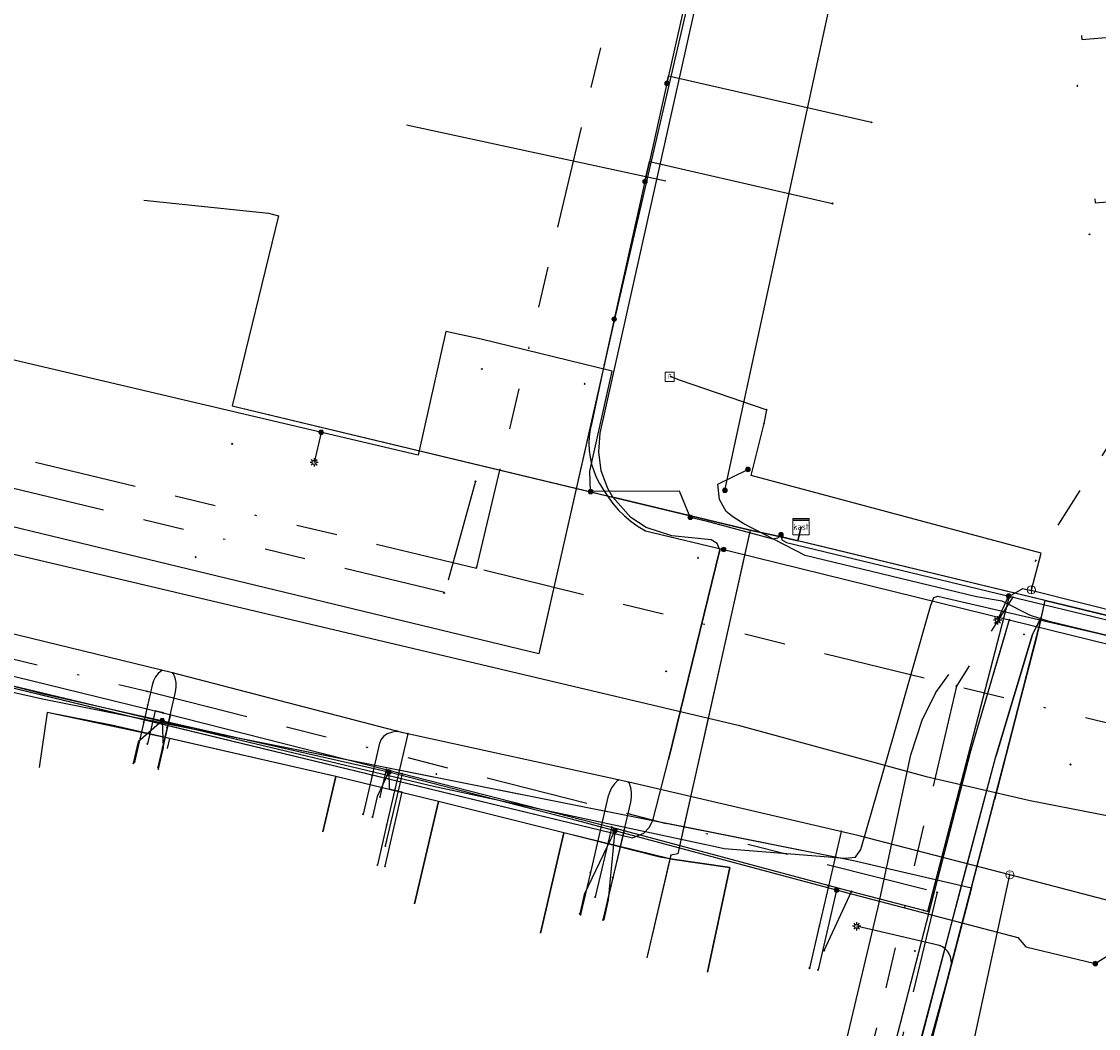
# Model space of a CAD drawing. Header units: metres. Extents: x 253430 to 254090, y 592748 to 593165.
# Tile 51 of 146: x 253638 to 253690, y 593046 to 593095. Entities that reach past the tile are written whole.
import ezdxf
from ezdxf.enums import TextEntityAlignment as Align
from ezdxf.lldxf.tags import DXFTag

# ---------------------------------------------------------------- set-up
doc = ezdxf.new("R2010")
doc.units = ezdxf.units.M
doc.linetypes.add('RI-OVERIG-SO', pattern=[17, 5, -2, 2, -2, 0, -2, 2, -2])
for name, color, linetype in [('B-WE-IE-MEUBILAIR-S', 7, 'Continuous'), ('B-WE-KL-DATA-G', 90, 'KL-DATA-SO'), ('B-WE-KL-DATA_DUCT-G', 90, 'Continuous'), ('B-WE-KL-DATA_HULPSTUK-S', 90, 'Continuous'), ('B-WE-KL-DATA_KABELBED-G', 90, 'Continuous'), ('B-WE-KL-DATA_MANTELBUIS-G', 90, 'Continuous'), ('B-WE-KL-ET_LS-G', 190, 'KL-LS-SO'), ('B-WE-KL-ET_LS_DUCT-G', 190, 'Continuous'), ('B-WE-KL-ET_LS_HULPSTUK-S', 190, 'Continuous'), ('B-WE-KL-ET_LS_KABELBED-G', 190, 'Continuous'), ('B-WE-KL-ET_LS_MANTELBUIS-G', 190, 'Continuous'), ('B-WE-KL-ET_MS-G', 130, 'KL-MS-SO'), ('B-WE-KL-ET_MS_DUCT-G', 130, 'Continuous'), ('B-WE-KL-ET_MS_MANTELBUIS-G', 130, 'Continuous'), ('B-WE-KL-GAS_LD-G', 50, 'KL-GAS_LD-SO'), ('B-WE-KL-GAS_LD_HULPSTUK-S', 50, 'Continuous'), ('B-WE-KL-OVERIG-G', 8, 'Continuous'), ('B-WE-KL-WATER-G', 170, 'KL-WATER-SO'), ('B-WE-KL-WATER_HULPSTUK-S', 170, 'Continuous'), ('B-WE-OG-INFO-G', 7, 'Continuous'), ('B-WE-RI-OVERIG_RIOOLPUT_INSPECTIE-S', 10, 'Continuous'), ('B-WE-RI-VRIJVERVAL-G', 210, 'RI-OVERIG-SO'), ('B-WE-RI-VRIJVERVAL_HULPSTUK-S', 210, 'Continuous'), ('V-WE-KL-ET_MS_KABELBED-G', 130, 'V-CONTINUOUS-SO'), ('V-WE-KL-GAS_LD-G', 50, 'V-KL-GAS_LD-SO')]:
    doc.layers.add(name, color=color, linetype=linetype)
doc.styles.add('NLCS-ISO', font='txt')
doc.styles.get("Standard").update_dxf_attribs({"font": 'simplex.shx'})
tags = doc.linetypes.add('KL-DATA-SO', pattern='A,4,-1,[101,NLCS.SHX,S=0.5,R=0,X=0,Y=0],-1,4,-1,["D",Standard,S=1,R=0,X=-0.25,Y=-0.5],-1.5', length=12.5).pattern_tags.tags
tags[18] = DXFTag(74, 10)
tags = doc.linetypes.add('KL-GAS_LD-SO', pattern='A,4,-1,[69,NLCS.SHX,S=0.5,R=0,X=0,Y=0],-1,4,-1,["L",Standard,S=1,R=0,X=0.25,Y=-0.5],-2', length=13).pattern_tags.tags
tags[18] = DXFTag(74, 10)
tags = doc.linetypes.add('KL-LS-SO', pattern='A,4,-1,[103,NLCS.SHX,S=0.75,R=0,X=0,Y=0],-1,4,-1,["L",Standard,S=1,R=0,X=0,Y=-0.5],-2', length=13).pattern_tags.tags
tags[18] = DXFTag(74, 10)
tags = doc.linetypes.add('KL-MS-SO', pattern='A,4,-1,[103,NLCS.SHX,S=0.75,R=0,X=0,Y=0],-1,4,-1,["M",Standard,S=1,R=0,X=0,Y=-0.5],-2', length=13).pattern_tags.tags
tags[18] = DXFTag(74, 10)
doc.linetypes.add('KL-WATER-SO', pattern='A,7,-0.5,[168,NLCS.SHX,S=0.75,R=0,X=0.75,Y=0],-2', length=9.5)
doc.linetypes.add('V-CONTINUOUS-SO', pattern='A,3.5,[24,NLCS.SHX,S=0.5,R=0,X=0,Y=0],3.5', length=7)
tags = doc.linetypes.add('V-KL-GAS_LD-SO', pattern='A,2,[24,NLCS.SHX,S=0.5,R=0,X=0,Y=0],2,-1,[69,NLCS.SHX,S=0.5,R=0,X=0,Y=0],-1,2,[24,NLCS.SHX,S=0.5,R=0,X=0,Y=0],2,-1,["L",Standard,S=1,R=0,X=0.25,Y=-0.5],-2', length=13).pattern_tags.tags
tags[34] = DXFTag(74, 10)

# ---------------------------------------------------------------- blocks, each defined once
blk = doc.blocks.new('SKL-WTB_HULP_AFSLUITER-SO')
at = {"color": 0, "linetype": 'ByBlock', "lineweight": 18}
blk.add_lwpolyline([(0, 0.8), (0, -0.8)], dxfattribs=at)
blk.add_circle((0, 0), 1, dxfattribs=at)
at = {"color": 0, "linetype": 'ByBlock', "lineweight": 18, "style": 'NLCS-ISO', "flags": 1}
for tag, p in [('TYPE', (1.5, 0)), ('OMSCHRIJVING', (1.5, -3)), ('LABEL', (1.5, -1.5))]:
    blk.add_attdef(tag, p, '', height=1, dxfattribs=at)
blk = doc.blocks.new('SKL-WTB_HULP_OVERIG-SO')
at = {"color": 0, "linetype": 'ByBlock', "lineweight": 18}
for points in [[(-0.14, 0.14), (0.14, -0.14)], [(0.14, 0.14), (-0.14, -0.14)]]:
    blk.add_lwpolyline(points, dxfattribs=at)
at = {"color": 0, "linetype": 'ByBlock', "lineweight": 18, "style": 'NLCS-ISO', "flags": 1}
for tag, p in [('TYPE', (1.5, 0)), ('OMSCHRIJVING', (1.5, -3)), ('LABEL', (1.5, -1.5))]:
    blk.add_attdef(tag, p, '', height=1, dxfattribs=at)
blk = doc.blocks.new('SRI-PUT_INSPECTIEPUT_RIOOLPUT-SO')
at = {"color": 0, "linetype": 'ByBlock', "lineweight": 18}
blk.add_lwpolyline([(-1.12, -1.12), (1.12, -1.12), (1.12, 1.12), (-1.12, 1.12)], close=True, dxfattribs=at)
at = {"color": 0, "linetype": 'ByBlock', "lineweight": 18, "style": 'NLCS-ISO'}
blk.add_text('r', height=1.5, dxfattribs=at).set_placement((0, 0.28), align=Align.MIDDLE_CENTER)
blk = doc.blocks.new('SKL-WTB_HULP_KAST-SO')
at = {"color": 0, "linetype": 'ByBlock', "lineweight": 18}
for points in [[(-2, 2), (2, 2), (2, 1.68), (-2, 1.68)], [(-2, 1.52), (2, 1.52), (2, -2), (-2, -2)]]:
    blk.add_lwpolyline(points, close=True, dxfattribs=at)
at = {"color": 0, "linetype": 'ByBlock', "lineweight": 18, "style": 'NLCS-ISO'}
blk.add_text('kast', height=1.5, dxfattribs=at).set_placement((0, 0), align=Align.MIDDLE_CENTER)
at = {"color": 0, "linetype": 'ByBlock', "lineweight": 18, "style": 'NLCS-ISO', "flags": 1}
for tag, p in [('TYPE', (2.5, 0)), ('OMSCHRIJVING', (2.5, -3)), ('LABEL', (2.5, -1.5))]:
    blk.add_attdef(tag, p, '', height=1, dxfattribs=at)
blk = doc.blocks.new('SKL-WTB_HULP_MOF-SO')
at = {"linetype": 'ByBlock', "lineweight": 18}
h = blk.add_hatch(color=0, dxfattribs=at)
h.dxf.hatch_style = 1
h.paths.add_polyline_path([(-0.5625, 0, 1), (0.5625, 0, 1)])
at = {"color": 0, "linetype": 'ByBlock', "lineweight": 18}
blk.add_circle((0, 0), 0.5625, dxfattribs=at)
at = {"color": 0, "linetype": 'ByBlock', "lineweight": 18, "style": 'NLCS-ISO', "flags": 1}
for tag, p in [('TYPE', (1.5, 0)), ('OMSCHRIJVING', (1.5, -3)), ('LABEL', (1.5, -1.5))]:
    blk.add_attdef(tag, p, '', height=1, dxfattribs=at)
blk = doc.blocks.new('SKL-WTB_HULP_T STUK-SO')
at = {"color": 0, "linetype": 'ByBlock', "lineweight": 18}
blk.add_circle((0, 0), 1, dxfattribs=at)
at = {"color": 0, "linetype": 'ByBlock', "lineweight": -2, "style": 'NLCS-ISO'}
blk.add_text('T', height=1, dxfattribs=at).set_placement((0, 0), align=Align.MIDDLE_CENTER)
at = {"color": 0, "linetype": 'ByBlock', "lineweight": 18, "style": 'NLCS-ISO', "flags": 1}
for tag, p in [('TYPE', (1.5, 0)), ('OMSCHRIJVING', (1.5, -3)), ('LABEL', (1.5, -1.5))]:
    blk.add_attdef(tag, p, '', height=1, dxfattribs=at)
blk = doc.blocks.new('SIE-MEUBILAIR_PAAL_LICHTMAST-SO')
for points in [[(-0.62, 0), (-1, 0)], [(-0.71, 0.71), (-0.44, 0.44)], [(0, 1), (0, 0.62)], [(0.44, 0.44), (0.71, 0.71)], [(1, 0), (0.62, 0)], [(-0.71, -0.71), (-0.44, -0.44)], [(0, -0.62), (0, -1)], [(0.44, -0.44), (0.71, -0.71)]]:
    blk.add_lwpolyline(points)
blk.add_circle((0, 0), 0.5)
blk = doc.blocks.new('SRI-HULP_OVERIG-SO')
at = {"color": 0, "linetype": 'ByBlock', "lineweight": 18}
for points in [[(-0.14, 0.14), (0.14, -0.14)], [(0.14, 0.14), (-0.14, -0.14)]]:
    blk.add_lwpolyline(points, dxfattribs=at)
at = {"color": 0, "linetype": 'ByBlock', "lineweight": 18, "style": 'NLCS-ISO', "flags": 1}
for tag, p in [('TYPE', (1.5, 0)), ('OMSCHRIJVING', (1.5, -3)), ('LABEL', (1.5, -1.5))]:
    blk.add_attdef(tag, p, '', height=1, dxfattribs=at)

msp = doc.modelspace()

# ---------------------------------------------------------------- linework, layer by layer
at = {"layer": 'B-WE-KL-DATA-G'}
for points in [[(253683.376, 593030.728), (253683.516, 593031.247), (253678.362, 593032.536), (253678.129, 593032.709), (253678.971, 593035.434), (253680.074, 593039.853), (253685.289, 593059.545), (253687.08, 593065.507), (253687.461, 593066.254), (253687.514, 593066.343), (253687.696, 593067.157), (253698.05, 593064.662), (253701.372, 593063.835), (253702.179, 593064.142), (253717.831, 593145.251), (253720.988, 593162.273), (253721.082, 593162.807)], [(253705.065, 593121.907), (253706.032, 593121.488), (253703.551, 593115.354), (253699.076, 593105.865), (253698.242, 593100.575), (253698.409, 593089.588), (253698.761, 593080.534), (253695.106, 593065.371), (253675.633, 593070.064), (253675.798, 593070.751)], [(253694.514, 593120.16), (253694.428, 593119.98), (253703.668, 593115.642), (253703.551, 593115.354), (253699.076, 593105.865), (253698.242, 593100.575), (253698.409, 593089.588), (253698.761, 593080.534), (253695.106, 593065.371), (253675.633, 593070.064), (253675.798, 593070.751)], [(253697.229, 593118.886), (253697.143, 593118.705), (253703.668, 593115.642), (253703.551, 593115.354), (253699.076, 593105.865), (253698.242, 593100.575), (253698.409, 593089.588), (253698.761, 593080.534), (253695.106, 593065.371), (253675.633, 593070.064), (253675.798, 593070.751)], [(253690.434, 593118.538), (253690.519, 593118.72), (253702.49, 593113.104), (253699.076, 593105.865), (253698.242, 593100.575), (253698.409, 593089.588), (253698.761, 593080.534), (253695.106, 593065.371), (253675.633, 593070.064), (253675.798, 593070.751)], [(253693.148, 593117.265), (253693.234, 593117.446), (253702.49, 593113.104), (253699.076, 593105.865), (253698.242, 593100.575), (253698.409, 593089.588), (253698.761, 593080.534), (253695.106, 593065.371), (253675.633, 593070.064), (253675.798, 593070.751)], [(253695.863, 593115.991), (253695.949, 593116.172), (253702.49, 593113.104), (253699.076, 593105.865), (253698.242, 593100.575), (253698.409, 593089.588), (253698.761, 593080.534), (253695.106, 593065.371), (253675.633, 593070.064), (253675.798, 593070.751)], [(253688.559, 593114.564), (253688.645, 593114.745), (253700.613, 593109.126), (253699.076, 593105.865), (253698.242, 593100.575), (253698.409, 593089.588), (253698.761, 593080.534), (253695.106, 593065.371), (253675.633, 593070.064), (253675.798, 593070.751)], [(253691.273, 593113.29), (253691.359, 593113.471), (253700.613, 593109.126), (253699.076, 593105.865), (253698.242, 593100.575), (253698.409, 593089.588), (253698.761, 593080.534), (253695.106, 593065.371), (253675.633, 593070.064), (253675.798, 593070.751)], [(253693.988, 593112.015), (253694.074, 593112.196), (253700.613, 593109.126), (253699.076, 593105.865), (253698.242, 593100.575), (253698.409, 593089.588), (253698.761, 593080.534), (253695.106, 593065.371), (253675.633, 593070.064), (253675.798, 593070.751)], [(253691.867, 593102.099), (253691.883, 593101.9), (253698.537, 593102.443), (253698.242, 593100.575), (253698.409, 593089.588), (253698.761, 593080.534), (253695.106, 593065.371), (253675.633, 593070.064), (253675.798, 593070.751)], [(253688.877, 593101.855), (253688.893, 593101.656), (253698.537, 593102.443), (253698.242, 593100.575), (253698.409, 593089.588), (253698.761, 593080.534), (253695.106, 593065.371), (253675.633, 593070.064), (253675.798, 593070.751)], [(253685.888, 593101.611), (253685.904, 593101.412), (253698.537, 593102.443), (253698.242, 593100.575), (253698.409, 593089.588), (253698.761, 593080.534), (253695.106, 593065.371), (253675.633, 593070.064), (253675.798, 593070.751)], [(253689.46, 593094.711), (253689.477, 593094.512), (253698.323, 593095.235), (253698.409, 593089.588), (253698.761, 593080.534), (253695.106, 593065.371), (253675.633, 593070.064), (253675.798, 593070.751)], [(253692.45, 593094.955), (253692.467, 593094.756), (253698.323, 593095.235), (253698.409, 593089.588), (253698.761, 593080.534), (253695.106, 593065.371), (253675.633, 593070.064), (253675.798, 593070.751)], [(253693.102, 593086.982), (253693.118, 593086.782), (253698.501, 593087.223), (253698.761, 593080.534), (253695.106, 593065.371), (253675.633, 593070.064), (253675.798, 593070.751)], [(253690.112, 593086.738), (253690.128, 593086.538), (253698.501, 593087.223), (253698.761, 593080.534), (253695.106, 593065.371), (253675.633, 593070.064), (253675.798, 593070.751)], [(253643.755, 593086.668), (253649.838, 593086.033), (253650.324, 593085.915), (253648.067, 593076.655), (253673.31, 593070.593), (253675.039, 593070.208), (253675.633, 593070.064), (253675.798, 593070.751)], [(253675.798, 593070.751), (253675.633, 593070.064), (253675.039, 593070.208), (253673.31, 593070.593), (253669.797, 593054.812), (253669.443, 593054.745), (253669.402, 593054.57), (253668.906, 593054.642), (253664.232, 593055.835), (253658.124, 593057.364), (253653.117, 593058.579), (253642.183, 593061.078), (253639.056, 593061.704), (253638.651, 593059.017)], [(253675.798, 593070.751), (253675.633, 593070.064), (253675.039, 593070.208), (253673.31, 593070.593), (253669.797, 593054.812), (253669.443, 593054.745), (253669.402, 593054.57), (253668.906, 593054.642), (253664.232, 593055.835), (253658.124, 593057.364), (253653.117, 593058.579), (253645.01, 593060.432), (253644.9, 593059.948)], [(253675.798, 593070.751), (253675.633, 593070.064), (253675.039, 593070.208), (253673.31, 593070.593), (253669.797, 593054.812), (253669.443, 593054.745), (253669.402, 593054.57), (253668.906, 593054.642), (253664.232, 593055.835), (253658.124, 593057.364), (253653.117, 593058.579), (253652.489, 593055.877)], [(253675.798, 593070.751), (253675.633, 593070.064), (253675.039, 593070.208), (253673.31, 593070.593), (253669.797, 593054.812), (253669.443, 593054.745), (253669.402, 593054.57), (253668.906, 593054.642), (253664.232, 593055.835), (253658.124, 593057.364), (253656.961, 593052.365)], [(253675.798, 593070.751), (253675.633, 593070.064), (253675.039, 593070.208), (253673.31, 593070.593), (253669.797, 593054.812), (253669.443, 593054.745), (253669.402, 593054.57), (253668.906, 593054.642), (253664.232, 593055.835), (253663.093, 593050.938)], [(253675.798, 593070.751), (253675.633, 593070.064), (253675.039, 593070.208), (253673.31, 593070.593), (253669.797, 593054.812), (253669.443, 593054.745), (253668.277, 593049.731)], [(253675.798, 593070.751), (253675.633, 593070.064), (253675.039, 593070.208), (253673.31, 593070.593), (253669.797, 593054.812), (253669.443, 593054.745), (253669.402, 593054.57), (253672.32, 593054.143), (253671.236, 593049.043)], [(253717.362, 593065.611), (253716.062, 593060.149), (253703.555, 593063.292), (253698.05, 593064.662), (253675.633, 593070.064), (253675.798, 593070.751)], [(253683.376, 593030.728), (253683.516, 593031.247), (253678.362, 593032.536), (253680.24, 593038.383), (253687.296, 593065.366), (253687.696, 593067.157), (253675.633, 593070.064), (253675.798, 593070.751)], [(253633.426, 593063.943), (253657.874, 593058.111), (253671.688, 593055.142), (253672.052, 593055.066), (253677.946, 593054.59), (253678.455, 593054.65), (253678.705, 593055.011), (253680.337, 593060.655), (253682.122, 593066.934), (253682.27, 593067.31), (253682.468, 593067.361), (253682.739, 593067.298)], [(253683.376, 593030.728), (253683.516, 593031.247), (253685.476, 593039.095), (253680.756, 593040.353), (253687.296, 593065.366), (253687.696, 593067.157)], [(253683.376, 593030.728), (253683.516, 593031.247), (253685.476, 593039.095), (253680.756, 593040.353), (253687.296, 593065.366), (253687.696, 593067.157), (253698.05, 593064.662)], [(253682.739, 593067.298), (253691.16, 593065.352), (253698.868, 593063.611)], [(253687.696, 593067.157), (253698.05, 593064.662), (253703.555, 593063.292), (253716.062, 593060.149), (253736.844, 593054.945), (253738.605, 593061.991), (253739.473, 593061.789)], [(253610.047, 593037.819), (253610.341, 593039.085), (253623.549, 593036.017), (253629.944, 593064.365), (253638.814, 593062.364), (253678.354, 593054.484), (253684.101, 593053.147), (253682.221, 593045.956), (253678.129, 593032.709), (253678.362, 593032.536), (253683.516, 593031.247), (253683.376, 593030.728)]]:
    msp.add_lwpolyline(points, dxfattribs=at)
at = {"layer": 'B-WE-KL-DATA_DUCT-G'}
for points in [[(253581.763, 593076.838), (253626.292, 593065.516), (253631.528, 593064.31), (253667.587, 593055.588), (253668.132, 593055.82), (253668.398, 593056.093), (253668.57, 593056.434), (253669.344, 593059.41), (253671.837, 593069.622), (253671.705, 593069.933), (253671.421, 593070.117), (253669.503, 593070.306), (253668.244, 593070.724), (253667.502, 593071.211), (253666.618, 593072.2), (253666.38, 593072.62), (253666.061, 593073.486), (253665.937, 593074.401), (253666.012, 593075.321), (253681.053, 593142.676), (253682.42, 593149.399), (253683.453, 593156.181), (253684.106, 593162.452), (253684.145, 593163.112)], [(253581.763, 593076.838), (253626.292, 593065.516), (253631.528, 593064.31), (253667.587, 593055.588), (253668.132, 593055.82), (253668.398, 593056.093), (253668.57, 593056.434), (253669.344, 593059.41), (253671.837, 593069.622), (253671.705, 593069.933), (253671.421, 593070.117), (253669.503, 593070.306), (253668.244, 593070.724), (253667.502, 593071.211), (253666.618, 593072.2), (253666.38, 593072.62), (253666.061, 593073.486), (253665.937, 593074.401), (253666.012, 593075.321), (253681.053, 593142.676), (253682.42, 593149.399), (253683.453, 593156.181), (253684.106, 593162.452), (253684.145, 593163.112)], [(253683.376, 593030.728), (253683.516, 593031.247), (253678.362, 593032.536), (253678.129, 593032.709), (253678.971, 593035.434), (253683.624, 593053.258), (253685.289, 593059.545), (253687.08, 593065.507), (253687.514, 593066.343), (253687.696, 593067.157), (253695.349, 593065.313), (253701.372, 593063.835), (253702.179, 593064.142), (253717.831, 593145.251), (253721.082, 593162.807)], [(253683.376, 593030.728), (253683.516, 593031.247), (253678.362, 593032.536), (253678.129, 593032.709), (253678.971, 593035.434), (253683.624, 593053.258), (253685.289, 593059.545), (253687.08, 593065.507), (253687.514, 593066.343), (253687.696, 593067.157), (253675.633, 593070.064), (253675.798, 593070.751)], [(253669.344, 593059.41), (253671.837, 593069.622)], [(253686.943, 593067.338), (253676.461, 593069.864)]]:
    msp.add_lwpolyline(points, dxfattribs=at)
at = {"layer": 'B-WE-KL-DATA_KABELBED-G'}
for points in [[(253666.618, 593072.2), (253666.38, 593072.62), (253666.061, 593073.486), (253665.937, 593074.401), (253666.012, 593075.321), (253681.053, 593142.676), (253682.42, 593149.399), (253683.453, 593156.181), (253684.106, 593162.452), (253684.145, 593163.112)], [(253681.202, 593145.919), (253680.986, 593145.079), (253679.28, 593137.046), (253677.589, 593129.506), (253673.544, 593111.464), (253672.391, 593106.318), (253669.344, 593092.731), (253669.262, 593092.365), (253668.409, 593088.558), (253668.19, 593087.583), (253666.686, 593080.875), (253666.208, 593078.671)], [(253669.262, 593092.365), (253669.344, 593092.731), (253679.231, 593090.474)], [(253668.19, 593087.583), (253668.409, 593088.558), (253677.329, 593086.509)], [(253643.755, 593086.668), (253649.838, 593086.033), (253650.324, 593085.915), (253648.067, 593076.655), (253657.429, 593074.407)], [(253666.208, 593078.671), (253665.591, 593075.828), (253665.518, 593075.496), (253665.474, 593075.158), (253665.459, 593074.818), (253665.473, 593074.478), (253665.516, 593074.141), (253665.588, 593073.808), (253665.689, 593073.483), (253665.817, 593073.168), (253665.972, 593072.865), (253666.152, 593072.576), (253666.371, 593072.221), (253666.619, 593071.884), (253666.893, 593071.569), (253667.191, 593071.277), (253667.513, 593071.011), (253667.855, 593070.772), (253668.216, 593070.561), (253672.422, 593069.55), (253685.95, 593066.218)], [(253657.429, 593074.407), (253665.222, 593072.535)], [(253665.222, 593072.535), (253666.618, 593072.2)], [(253671.837, 593069.622), (253671.705, 593069.933), (253671.421, 593070.117), (253669.503, 593070.306), (253668.244, 593070.724), (253667.502, 593071.211), (253666.618, 593072.2)], [(253673.31, 593070.593), (253666.618, 593072.2)], [(253675.798, 593070.751), (253675.633, 593070.064)], [(253673.31, 593070.593), (253672.971, 593069.067)], [(253675.633, 593070.064), (253673.31, 593070.593)], [(253669.344, 593059.41), (253671.837, 593069.622)], [(253676.461, 593069.864), (253675.633, 593070.064)], [(253686.943, 593067.338), (253676.461, 593069.864)], [(253672.971, 593069.067), (253671.232, 593061.258)], [(253687.696, 593067.157), (253686.943, 593067.338)], [(253687.514, 593066.343), (253687.696, 593067.157)], [(253687.696, 593067.157), (253695.106, 593065.371)], [(253685.95, 593066.217), (253684.053, 593059.818), (253676.45, 593030.365), (253668.135, 593000), (253665.5, 592990.373), (253664.775, 592987.726), (253664.017, 592985.132), (253659.723, 592970.444), (253657.088, 592969.088), (253657.071, 592969.08)], [(253685.223, 593057.438), (253687.501, 593066.285)], [(253685.95, 593066.218), (253706.754, 593061.099), (253707.564, 593060.899)], [(253687.08, 593065.507), (253687.514, 593066.343)], [(253687.501, 593066.285), (253687.514, 593066.343)], [(253685.782, 593065.653), (253684.053, 593059.818)], [(253685.289, 593059.545), (253687.08, 593065.507)], [(253629.668, 593063.14), (253629.944, 593064.365), (253638.814, 593062.364), (253643.126, 593061.505)], [(253631.528, 593064.31), (253643.126, 593061.505)], [(253645.01, 593060.432), (253639.056, 593061.704), (253638.651, 593059.017)], [(253643.126, 593061.505), (253667.587, 593055.588), (253668.132, 593055.82), (253668.398, 593056.093), (253668.57, 593056.434)], [(253643.126, 593061.505), (253668.57, 593056.434)], [(253671.232, 593061.258), (253670.091, 593056.131)], [(253645.01, 593060.432), (253644.9, 593059.948)], [(253653.117, 593058.579), (253645.01, 593060.432)], [(253668.57, 593056.434), (253669.344, 593059.41)], [(253683.624, 593053.258), (253685.289, 593059.545)], [(253652.489, 593055.877), (253653.117, 593058.579)], [(253658.124, 593057.364), (253653.117, 593058.579)], [(253656.961, 593052.365), (253658.124, 593057.364)], [(253664.232, 593055.835), (253658.124, 593057.364)], [(253684.101, 593053.147), (253685.205, 593057.367)], [(253685.205, 593057.367), (253685.223, 593057.438)], [(253668.57, 593056.434), (253670.091, 593056.131)], [(253670.091, 593056.131), (253669.797, 593054.812), (253669.443, 593054.745), (253669.402, 593054.57)], [(253670.091, 593056.131), (253678.354, 593054.484), (253683.624, 593053.258)], [(253663.093, 593050.938), (253664.232, 593055.835)], [(253669.402, 593054.57), (253664.232, 593055.835)], [(253669.402, 593054.57), (253668.277, 593049.731)], [(253671.236, 593049.043), (253672.32, 593054.143), (253669.402, 593054.57)], [(253678.971, 593035.434), (253683.624, 593053.258)], [(253682.221, 593045.956), (253684.101, 593053.147)], [(253683.624, 593053.258), (253684.101, 593053.147)]]:
    msp.add_lwpolyline(points, dxfattribs=at)
at = {"layer": 'B-WE-KL-DATA_MANTELBUIS-G'}
for points in [[(253657.429, 593074.407), (253665.222, 593072.535)], [(253671.837, 593069.622), (253669.344, 593059.41)], [(253672.971, 593069.067), (253671.232, 593061.258)], [(253687.696, 593067.157), (253698.05, 593064.662), (253736.844, 593054.945)], [(253680.337, 593060.655), (253682.122, 593066.934)], [(253687.501, 593066.285), (253685.223, 593057.438)], [(253685.782, 593065.653), (253684.053, 593059.818)], [(253687.08, 593065.507), (253685.289, 593059.545)], [(253680.756, 593040.353), (253685.205, 593057.367)]]:
    msp.add_lwpolyline(points, dxfattribs=at)
at = {"layer": 'B-WE-KL-ET_LS-G'}
for points in [[(253672.084, 593072.527), (253686.034, 593137.037), (253686.626, 593138.99), (253687.688, 593142.868), (253688.055, 593144.989), (253688.554, 593147.635), (253688.715, 593149.527), (253688.909, 593151.509), (253689.831, 593163.065)], [(253665.537, 593072.469), (253665.506, 593073.459), (253666.592, 593078.336), (253660.209, 593079.89), (253658.483, 593080.277), (253657.128, 593074.241), (253636.378, 593079.113), (253632.159, 593080.128)], [(253652.404, 593075.35), (253652.061, 593073.89)], [(253725.688, 593058.045), (253726.118, 593057.639), (253726.051, 593056.985), (253725.397, 593056.947), (253724.742, 593057.23), (253687.889, 593066.128), (253686.981, 593066.432), (253685.599, 593067.12), (253684.351, 593067.343), (253676, 593069.356), (253673.011, 593070.902), (253672.471, 593071.234), (253672.144, 593071.494), (253671.989, 593071.791), (253671.815, 593072.087), (253671.746, 593072.83), (253673.206, 593073.547)], [(253599.863, 593072.394), (253615.612, 593068.577), (253638.869, 593062.6), (253655.706, 593058.799), (253664.596, 593056.511), (253677.99, 593052.917), (253686.364, 593050.727), (253686.757, 593050.273), (253690.142, 593049.455)], [(253670.398, 593071.212), (253669.874, 593072.487), (253665.537, 593072.469)], [(253670.398, 593071.212), (253671.155, 593071.047), (253674.427, 593070.156), (253674.67, 593070.205), (253674.82, 593070.361)], [(253674.82, 593070.361), (253674.86, 593070.121), (253675.089, 593069.987), (253698.461, 593064.353), (253711.454, 593061.04)], [(253685.917, 593067.377), (253685.377, 593066.194)], [(253644.654, 593061.296), (253643.487, 593060.269), (253643.249, 593059.222)], [(253644.654, 593061.296), (253644.705, 593059.992), (253644.467, 593058.946)], [(253655.706, 593058.799), (253655.132, 593057.608), (253654.904, 593056.604)], [(253655.706, 593058.799), (253655.715, 593057.971), (253656.344, 593057.828), (253655.514, 593054.197)], [(253666.725, 593055.94), (253665.233, 593052.827), (253665.014, 593051.888)], [(253666.725, 593055.94), (253666.397, 593052.556), (253666.176, 593051.606)], [(253677.529, 593053.041), (253676.627, 593049.154)], [(253678.194, 593031.359), (253678.174, 593031.547), (253678.184, 593031.585), (253683.065, 593049.152), (253683.103, 593049.307), (253683.123, 593049.465), (253683.114, 593049.625), (253683.078, 593049.78), (253683.016, 593049.926), (253682.928, 593050.06), (253682.818, 593050.177), (253682.692, 593050.272), (253682.546, 593050.332), (253678.507, 593051.276)], [(253690.142, 593049.455), (253691.513, 593050.321), (253704.583, 593046.744), (253708.676, 593045.788), (253711.236, 593045.116), (253707.99, 593029.157), (253707.491, 593028.884), (253707.24, 593027.945), (253707.619, 593027.844), (253707.876, 593027.607)]]:
    msp.add_lwpolyline(points, dxfattribs=at)
at = {"layer": 'B-WE-KL-ET_LS_DUCT-G'}
msp.add_lwpolyline([(253669.209, 593087.603), (253656.567, 593090.326)], dxfattribs=at)
at = {"layer": 'B-WE-KL-ET_LS_KABELBED-G'}
for points in [[(253672.084, 593072.527), (253686.034, 593137.037), (253686.626, 593138.99), (253687.688, 593142.868), (253688.055, 593144.989), (253688.554, 593147.635), (253688.715, 593149.527), (253688.909, 593151.509), (253689.831, 593163.065)], [(253669.209, 593087.603), (253656.567, 593090.326)], [(253557.398, 593082.832), (253567.199, 593080.226), (253587.201, 593075.373), (253587.806, 593075.638), (253589.765, 593075.15), (253590.456, 593074.587), (253591.906, 593074.238), (253599.863, 593072.394), (253615.612, 593068.577), (253638.869, 593062.6), (253655.706, 593058.799), (253664.596, 593056.511), (253677.99, 593052.917), (253686.364, 593050.727), (253686.757, 593050.273), (253690.142, 593049.455)], [(253665.537, 593072.469), (253665.506, 593073.459), (253666.592, 593078.336), (253660.209, 593079.89), (253658.483, 593080.277), (253657.128, 593074.241), (253636.378, 593079.113), (253632.159, 593080.128)], [(253670.398, 593071.212), (253669.874, 593072.487), (253665.537, 593072.469)], [(253670.398, 593071.212), (253671.155, 593071.047), (253674.427, 593070.156)], [(253674.427, 593070.156), (253674.67, 593070.205), (253674.82, 593070.361)], [(253674.82, 593070.361), (253674.86, 593070.121), (253675.089, 593069.987)], [(253675.089, 593069.987), (253698.461, 593064.353), (253711.454, 593061.04)], [(253690.142, 593049.455), (253691.513, 593050.321), (253704.583, 593046.744), (253708.676, 593045.788), (253711.236, 593045.116), (253707.99, 593029.157), (253707.491, 593028.884), (253707.24, 593027.945), (253707.619, 593027.844), (253707.876, 593027.607)]]:
    msp.add_lwpolyline(points, dxfattribs=at)
at = {"layer": 'B-WE-KL-ET_LS_MANTELBUIS-G'}
for points in [[(253669.209, 593087.603), (253656.567, 593090.326)], [(253687.889, 593066.128), (253724.742, 593057.23)], [(253682.608, 593050.323), (253679.346, 593051.081)]]:
    msp.add_lwpolyline(points, dxfattribs=at)
at = {"layer": 'B-WE-KL-ET_MS-G'}
msp.add_lwpolyline([(253681.281, 593144.556), (253680.55, 593141.096), (253679.719, 593136.95), (253666.699, 593080.878), (253663.012, 593064.552), (253634.465, 593071.449), (253624.388, 593073.778), (253597.755, 593080.277), (253560.952, 593088.903), (253552.617, 593053.538), (253551.989, 593050.81), (253539.895, 592999.195), (253535.732, 592981.591), (253532.32, 592982.366), (253510.631, 592987.422), (253498.163, 592990.14), (253495.91, 592990.67)], dxfattribs=at)
at = {"layer": 'B-WE-KL-ET_MS_DUCT-G'}
msp.add_lwpolyline([(253665.267, 593074.537), (253663.064, 593064.782)], dxfattribs=at)
at = {"layer": 'B-WE-KL-ET_MS_MANTELBUIS-G'}
msp.add_lwpolyline([(253665.267, 593074.537), (253663.064, 593064.782)], dxfattribs=at)
at = {"layer": 'B-WE-KL-GAS_LD-G'}
for points in [[(253685.972, 593053.784), (253678.635, 593055.688), (253667.395, 593058.296), (253656.396, 593060.711), (253645.154, 593063.624), (253613.981, 593071.219), (253602.705, 593073.893), (253592.406, 593076.316), (253580.91, 593079.14), (253570.027, 593081.704), (253548.519, 593087.347)], [(253644.634, 593063.751), (253644.465, 593063.602), (253644.33, 593063.432), (253644.229, 593063.24), (253644.161, 593063.026), (253643.754, 593061.234)], [(253645.187, 593063.615), (253645.271, 593063.393), (253645.316, 593063.167), (253645.321, 593062.937), (253645.287, 593062.702), (253644.894, 593060.974)], [(253643.754, 593061.234), (253643.311, 593059.283)], [(253644.894, 593060.974), (253644.451, 593059.024)], [(253656.105, 593060.786), (253655.837, 593060.728), (253655.616, 593060.652), (253655.443, 593060.528), (253655.315, 593060.356), (253655.235, 593060.136), (253654.883, 593058.622)], [(253656.633, 593060.659), (253655.597, 593056.21)], [(253654.883, 593058.622), (253654.446, 593056.739)], [(253666.886, 593058.408), (253666.698, 593058.214), (253666.56, 593058.018), (253666.455, 593057.803), (253666.382, 593057.569), (253665.527, 593053.898)], [(253667.395, 593058.296), (253667.477, 593058.041), (253667.514, 593057.804), (253667.514, 593057.565), (253667.476, 593057.323), (253666.621, 593053.644)], [(253655.597, 593056.21), (253655.144, 593054.262)], [(253677.757, 593055.892), (253677.137, 593053.227)], [(253665.527, 593053.898), (253665.049, 593051.843)], [(253666.621, 593053.644), (253666.143, 593051.589)], [(253673.167, 593001.452), (253680.355, 593027.744), (253685.972, 593053.784)], [(253725.838, 593043.696), (253714.398, 593046.583), (253697.715, 593050.713), (253685.972, 593053.784)], [(253677.137, 593053.227), (253676.684, 593051.279)], [(253676.684, 593051.279), (253676.208, 593049.234)]]:
    msp.add_lwpolyline(points, dxfattribs=at)
at = {"layer": 'B-WE-KL-OVERIG-G'}
msp.add_lwpolyline([(253655.637, 592955.365), (253655.637, 592957.712), (253655.738, 592960.058), (253656.026, 592962.958), (253657.267, 592967.068), (253665.276, 592994.84), (253670.816, 593014.051), (253674.8, 593031.981), (253677.801, 593044.808), (253679.552, 593052.201), (253681.147, 593059.629), (253681.707, 593061.329), (253682.366, 593062.675), (253682.997, 593063.544)], dxfattribs=at)
at = {"layer": 'B-WE-KL-WATER-G'}
for points in [[(253546.576, 593085.839), (253547.006, 593085.774), (253579.899, 593077.504), (253591.524, 593074.656), (253600.435, 593072.477), (253612.652, 593069.531), (253644.699, 593061.677), (253655.579, 593058.914), (253666.556, 593056.112), (253678.264, 593052.976), (253681.773, 593052.052)], [(253669.447, 593078.073), (253669.897, 593077.901), (253674.122, 593076.452)], [(253673.993, 593075.787), (253674.122, 593076.452)], [(253687.024, 593067.679), (253687.504, 593069.461), (253673.365, 593073.246), (253673.993, 593075.787)], [(253681.773, 593052.052), (253681.985, 593051.996), (253685.954, 593067.362), (253686.603, 593067.746), (253687.016, 593067.65)], [(253687.016, 593067.65), (253687.024, 593067.679)], [(253724.332, 593059.445), (253723.804, 593059.57), (253722.089, 593058.734), (253717.413, 593059.866), (253712.026, 593061.137), (253707.061, 593062.302), (253701.475, 593063.997), (253687.016, 593067.65)], [(253644.699, 593061.677), (253644.307, 593061.776), (253643.936, 593060.167)], [(253645.057, 593061.586), (253644.96, 593061.203), (253644.686, 593059.996)], [(253655.579, 593058.914), (253655.521, 593058.685), (253655.27, 593057.577)], [(253656.355, 593058.716), (253656.3, 593058.499), (253655.532, 593055.199)], [(253666.556, 593056.112), (253666.561, 593056.052), (253665.763, 593052.704)], [(253667.177, 593055.946), (253666.369, 593052.563)], [(253676.922, 593050.095), (253678.264, 593052.976)]]:
    msp.add_lwpolyline(points, dxfattribs=at)
at = {"layer": 'B-WE-OG-INFO-G'}
msp.add_lwpolyline([(253669.344, 593059.41), (253671.837, 593069.622)], dxfattribs=at)
at = {"layer": 'B-WE-RI-VRIJVERVAL-G'}
for points in [[(253659.97, 593068.72), (253671.62, 593117.52)], [(253658.42, 593067.54), (253606.27, 593080.15)], [(253693.12, 593078.44), (253683.37, 593062.98)], [(253659.97, 593068.72), (253631.97, 593075.44)], [(253659.93, 593072.97), (253658.42, 593067.54)], [(253731.62, 593051.14), (253659.97, 593068.72)], [(253629.81, 593066.13), (253643.93, 593062.73)], [(253683.37, 593062.98), (253671.82, 593013.66)], [(253643.93, 593062.73), (253682.43, 593052.93)], [(253682.43, 593052.93), (253678.89, 593038.29)]]:
    msp.add_lwpolyline(points, dxfattribs=at)
at = {"layer": 'V-WE-KL-ET_MS_KABELBED-G'}
for points in [[(253681.281, 593144.556), (253680.55, 593141.096), (253679.719, 593136.95), (253666.699, 593080.878), (253665.267, 593074.537)], [(253663.064, 593064.782), (253663.012, 593064.552), (253634.465, 593071.449), (253624.388, 593073.778), (253597.755, 593080.277), (253560.952, 593088.903), (253552.617, 593053.538), (253551.989, 593050.81), (253539.895, 592999.195), (253535.732, 592981.591), (253533.123, 592982.184)], [(253665.267, 593074.537), (253663.064, 593064.782)]]:
    msp.add_lwpolyline(points, dxfattribs=at)
at = {"layer": 'V-WE-KL-GAS_LD-G'}
msp.add_lwpolyline([(253470.292, 593109.266), (253502.852, 593101.146), (253524.239, 593096.232), (253568.913, 593085.661), (253588.763, 593080.991), (253607.751, 593076.472), (253628.539, 593071.492), (253642.627, 593068.198), (253672.73, 593061.08), (253681.898, 593058.574), (253686.962, 593057.399), (253692.874, 593056.256)], dxfattribs=at)

# ---------------------------------------------------------------- block references
at = {"layer": 'B-WE-IE-MEUBILAIR-S', "xscale": 0.2, "yscale": 0.2, "zscale": 0.2}
for p in [(253652.061, 593073.89), (253685.377, 593066.194), (253678.507, 593051.276)]:
    msp.add_blockref('SIE-MEUBILAIR_PAAL_LICHTMAST-SO', p, dxfattribs=at)
at = {"layer": 'B-WE-KL-DATA_HULPSTUK-S', "xscale": 0.2, "yscale": 0.2, "zscale": 0.2}
for name, p in [('SKL-WTB_HULP_MOF-SO', (253669.262, 593092.365)), ('SKL-WTB_HULP_OVERIG-SO', (253669.262, 593092.365)), ('SKL-WTB_HULP_OVERIG-SO', (253679.231, 593090.474)), ('SKL-WTB_HULP_MOF-SO', (253668.19, 593087.584)), ('SKL-WTB_HULP_OVERIG-SO', (253668.19, 593087.583)), ('SKL-WTB_HULP_OVERIG-SO', (253677.329, 593086.509)), ('SKL-WTB_HULP_MOF-SO', (253666.686, 593080.875)), ('SKL-WTB_HULP_OVERIG-SO', (253666.208, 593078.671)), ('SKL-WTB_HULP_OVERIG-SO', (253666.208, 593078.671)), ('SKL-WTB_HULP_KAST-SO', (253675.798, 593070.751)), ('SKL-WTB_HULP_MOF-SO', (253672.026, 593069.645)), ('SKL-WTB_HULP_OVERIG-SO', (253685.95, 593066.218)), ('SKL-WTB_HULP_OVERIG-SO', (253685.95, 593066.218)), ('SKL-WTB_HULP_OVERIG-SO', (253685.95, 593066.217))]:
    msp.add_blockref(name, p, dxfattribs=at)
at = {"layer": 'B-WE-KL-ET_LS_HULPSTUK-S', "xscale": 0.2, "yscale": 0.2, "zscale": 0.2}
for name, p in [('SKL-WTB_HULP_OVERIG-SO', (253689.269, 593092.248)), ('SKL-WTB_HULP_OVERIG-SO', (253689.86, 593085.012)), ('SKL-WTB_HULP_MOF-SO', (253652.404, 593075.35)), ('SKL-WTB_HULP_MOF-SO', (253673.206, 593073.547)), ('SKL-WTB_HULP_MOF-SO', (253665.537, 593072.469)), ('SKL-WTB_HULP_MOF-SO', (253672.084, 593072.527)), ('SKL-WTB_HULP_MOF-SO', (253670.398, 593071.212)), ('SKL-WTB_HULP_MOF-SO', (253674.82, 593070.361)), ('SKL-WTB_HULP_MOF-SO', (253685.917, 593067.377)), ('SKL-WTB_HULP_MOF-SO', (253644.654, 593061.296)), ('SKL-WTB_HULP_MOF-SO', (253644.654, 593061.296)), ('SKL-WTB_HULP_OVERIG-SO', (253643.249, 593059.222)), ('SKL-WTB_HULP_OVERIG-SO', (253644.467, 593058.946)), ('SKL-WTB_HULP_MOF-SO', (253655.706, 593058.799)), ('SKL-WTB_HULP_MOF-SO', (253655.706, 593058.799)), ('SKL-WTB_HULP_OVERIG-SO', (253654.904, 593056.604)), ('SKL-WTB_HULP_MOF-SO', (253666.725, 593055.94)), ('SKL-WTB_HULP_MOF-SO', (253666.725, 593055.94)), ('SKL-WTB_HULP_OVERIG-SO', (253655.514, 593054.197)), ('SKL-WTB_HULP_MOF-SO', (253677.529, 593053.041)), ('SKL-WTB_HULP_OVERIG-SO', (253665.014, 593051.888)), ('SKL-WTB_HULP_OVERIG-SO', (253666.176, 593051.606)), ('SKL-WTB_HULP_OVERIG-SO', (253676.627, 593049.154)), ('SKL-WTB_HULP_MOF-SO', (253690.142, 593049.455))]:
    msp.add_blockref(name, p, dxfattribs=at)
at = {"layer": 'B-WE-KL-GAS_LD_HULPSTUK-S', "xscale": 0.2, "yscale": 0.2, "zscale": 0.2}
for name, p in [('SKL-WTB_HULP_OVERIG-SO', (253644.634, 593063.751)), ('SKL-WTB_HULP_OVERIG-SO', (253645.187, 593063.615)), ('SKL-WTB_HULP_OVERIG-SO', (253643.754, 593061.234)), ('SKL-WTB_HULP_OVERIG-SO', (253644.894, 593060.974)), ('SKL-WTB_HULP_OVERIG-SO', (253656.105, 593060.786)), ('SKL-WTB_HULP_OVERIG-SO', (253656.633, 593060.659)), ('SKL-WTB_HULP_OVERIG-SO', (253643.311, 593059.283)), ('SKL-WTB_HULP_OVERIG-SO', (253644.451, 593059.024)), ('SKL-WTB_HULP_OVERIG-SO', (253654.883, 593058.622)), ('SKL-WTB_HULP_OVERIG-SO', (253666.886, 593058.408)), ('SKL-WTB_HULP_OVERIG-SO', (253667.395, 593058.296)), ('SKL-WTB_HULP_OVERIG-SO', (253654.446, 593056.739)), ('SKL-WTB_HULP_OVERIG-SO', (253655.597, 593056.21)), ('SKL-WTB_HULP_OVERIG-SO', (253677.757, 593055.892)), ('SKL-WTB_HULP_OVERIG-SO', (253655.144, 593054.262)), ('SKL-WTB_HULP_OVERIG-SO', (253665.527, 593053.898)), ('SKL-WTB_HULP_T STUK-SO', (253685.972, 593053.784)), ('SKL-WTB_HULP_OVERIG-SO', (253666.621, 593053.644)), ('SKL-WTB_HULP_OVERIG-SO', (253677.137, 593053.227)), ('SKL-WTB_HULP_OVERIG-SO', (253665.049, 593051.843)), ('SKL-WTB_HULP_OVERIG-SO', (253666.143, 593051.589)), ('SKL-WTB_HULP_OVERIG-SO', (253676.684, 593051.279)), ('SKL-WTB_HULP_OVERIG-SO', (253676.208, 593049.234))]:
    msp.add_blockref(name, p, dxfattribs=at)
at = {"layer": 'B-WE-KL-WATER_HULPSTUK-S', "xscale": 0.2, "yscale": 0.2, "zscale": 0.2}
for name, p in [('SKL-WTB_HULP_OVERIG-SO', (253669.447, 593078.073)), ('SKL-WTB_HULP_OVERIG-SO', (253674.122, 593076.452)), ('SKL-WTB_HULP_OVERIG-SO', (253673.993, 593075.787)), ('SKL-WTB_HULP_AFSLUITER-SO', (253687.024, 593067.679)), ('SKL-WTB_HULP_OVERIG-SO', (253687.016, 593067.65)), ('SKL-WTB_HULP_OVERIG-SO', (253644.699, 593061.677)), ('SKL-WTB_HULP_OVERIG-SO', (253645.057, 593061.586)), ('SKL-WTB_HULP_OVERIG-SO', (253643.936, 593060.167)), ('SKL-WTB_HULP_OVERIG-SO', (253644.686, 593059.996)), ('SKL-WTB_HULP_OVERIG-SO', (253655.579, 593058.914)), ('SKL-WTB_HULP_OVERIG-SO', (253656.355, 593058.716)), ('SKL-WTB_HULP_OVERIG-SO', (253655.27, 593057.577)), ('SKL-WTB_HULP_OVERIG-SO', (253666.556, 593056.112)), ('SKL-WTB_HULP_OVERIG-SO', (253667.177, 593055.946)), ('SKL-WTB_HULP_OVERIG-SO', (253655.532, 593055.199)), ('SKL-WTB_HULP_OVERIG-SO', (253678.264, 593052.976)), ('SKL-WTB_HULP_OVERIG-SO', (253665.763, 593052.704)), ('SKL-WTB_HULP_OVERIG-SO', (253666.369, 593052.563)), ('SKL-WTB_HULP_OVERIG-SO', (253681.773, 593052.052)), ('SKL-WTB_HULP_OVERIG-SO', (253676.922, 593050.095))]:
    msp.add_blockref(name, p, dxfattribs=at)
at = {"layer": 'B-WE-RI-OVERIG_RIOOLPUT_INSPECTIE-S', "xscale": 0.2, "yscale": 0.2, "zscale": 0.2}
msp.add_blockref('SRI-PUT_INSPECTIEPUT_RIOOLPUT-SO', (253669.396, 593078.064), dxfattribs=at)
at = {"layer": 'B-WE-RI-VRIJVERVAL_HULPSTUK-S', "xscale": 0.2, "yscale": 0.2, "zscale": 0.2}
for p in [(253660.24, 593078.442), (253665.246, 593077.723), (253648.065, 593074.794), (253659.93, 593072.97), (253646.287, 593069.27), (253670.773, 593069.239), (253659.982, 593068.794), (253658.403, 593067.519), (253686.661, 593065.503), (253669.223, 593063.705), (253683.37, 593062.98), (253643.906, 593062.73), (253643.946, 593062.056), (253688.935, 593059.164), (253658.015, 593058.696), (253682.43, 593052.927), (253681.346, 593050.068)]:
    msp.add_blockref('SRI-HULP_OVERIG-SO', p, dxfattribs=at)

doc.saveas('drawing.dxf')
